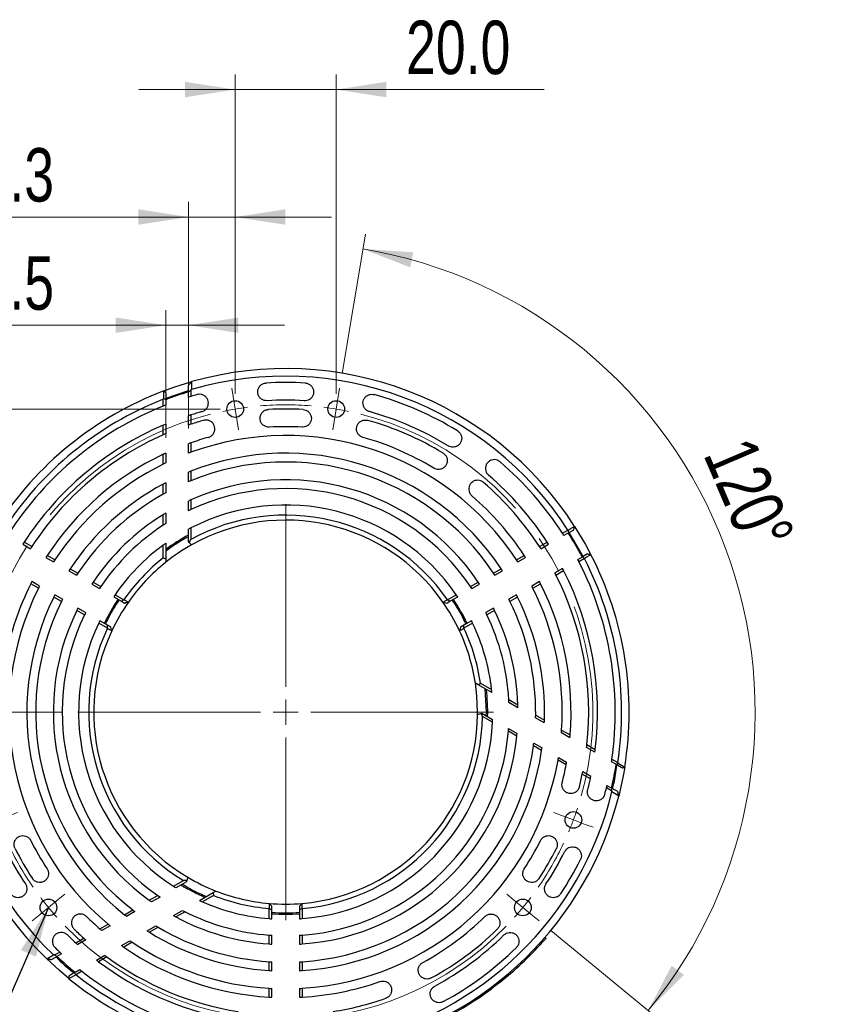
# Model space of a CAD drawing. Header units: millimetres. Extents: x 15 to 415, y 5 to 292.
# Tile 33 of 58: x 256 to 309, y 161 to 226. Entities that reach past the tile are written whole.
import ezdxf

# ---------------------------------------------------------------- set-up
doc = ezdxf.new("R2010")
doc.units = ezdxf.units.MM
doc.linetypes.add('CENTERX2', pattern=[20.32, 12.7, -2.54, 2.54, -2.54])
doc.styles.add('SLDTEXTSTYLE0', font='TXT', dxfattribs={"width": 0.75})
doc.dimstyles.new('SLDDIMSTYLE1', dxfattribs={"dimtxt": 3.527, "dimasz": 3.302, "dimexe": 0, "dimexo": 0.0625, "dimgap": 0.88175, "dimtad": 1, "dimdec": 1, "dimlfac": 3, "dimrnd": 1e-09, "dimzin": 12, "dimdsep": 46, "dimtxsty": 'SLDTEXTSTYLE0', "dimsah": 1, "dimcen": 0.09, "dimadec": 0, "dimazin": 3, "dimtfac": 1, "dimtdec": 1, "dimtmove": 0, "dimatfit": 0, "dimfxl": 1, "dimfrac": 2, "dimtolj": 1, "dimtzin": 12, "dimarcsym": 0})
doc.dimstyles.new('SLDDIMSTYLE2', dxfattribs={"dimtxt": 0.18, "dimasz": 3.302, "dimexe": 0, "dimexo": 0.0625, "dimgap": 0, "dimtad": 0, "dimtih": 1, "dimtoh": 1, "dimdec": 0, "dimrnd": 1e-09, "dimzin": 0, "dimdsep": 46, "dimtxsty": 'Standard', "dimsah": 1, "dimcen": 0.09, "dimadec": 0, "dimazin": 0, "dimtfac": 3.302, "dimtdec": 0, "dimtofl": 0, "dimtmove": 0, "dimatfit": 3, "dimfxl": 1, "dimfrac": 2, "dimtolj": 1, "dimtzin": 0, "dimarcsym": 0})
doc.dimstyles.new('SLDDIMSTYLE3', dxfattribs={"dimtxt": 3.527, "dimasz": 3.302, "dimexe": 0, "dimexo": 0.0625, "dimgap": 0.88175, "dimtad": 1, "dimdec": 1, "dimlfac": 3, "dimrnd": 1e-09, "dimzin": 4, "dimdsep": 46, "dimtxsty": 'SLDTEXTSTYLE0', "dimsah": 1, "dimcen": 0.09, "dimadec": 0, "dimazin": 1, "dimtfac": 1, "dimtdec": 1, "dimtmove": 0, "dimatfit": 0, "dimfxl": 1, "dimfrac": 2, "dimtolj": 1, "dimtzin": 12, "dimarcsym": 0})
doc.dimstyles.new('SLDDIMSTYLE5', dxfattribs={"dimtxt": 3.527, "dimasz": 3.302, "dimexe": 0, "dimexo": 0.0625, "dimgap": 0.88175, "dimtad": 1, "dimdec": 4, "dimlfac": 3, "dimzin": 12, "dimdsep": 46, "dimtxsty": 'SLDTEXTSTYLE0', "dimsah": 1, "dimcen": 0.09, "dimazin": 3, "dimtfac": 1, "dimtofl": 0, "dimtmove": 0, "dimatfit": 3, "dimfxl": 1, "dimfrac": 2, "dimtolj": 1, "dimtzin": 12, "dimarcsym": 0})

# ---------------------------------------------------------------- blocks, each defined once
blk = doc.blocks.new('_D_11')
at = {"color": 7, "linetype": 'Continuous', "lineweight": 0}
for p, q in [((270.091, 201.036), (270.091, 222.113)), ((276.758, 201.036), (276.758, 222.113)), ((270.091, 221.113), (263.741, 221.113)), ((270.091, 221.113), (276.758, 221.113)), ((276.758, 221.113), (290.489, 221.113))]:
    blk.add_line(p, q, dxfattribs=at)
at = {"color": 7, "linetype": 'Continuous', "lineweight": 18}
for points in [[(270.091, 221.113), (266.789, 221.621), (266.789, 220.605)], [(276.758, 221.113), (280.06, 220.605), (280.06, 221.621)]]:
    blk.add_solid(points, dxfattribs=at)
at = {"color": 7, "linetype": 'Continuous', "lineweight": 18, "insert": (281.368, 225.66), "char_height": 3.527, "attachment_point": 1, "style": 'SLDTEXTSTYLE0'}
blk.add_mtext('20.0', dxfattribs=at)
blk = doc.blocks.new('_D_12')
at = {"color": 7, "linetype": 'Continuous', "lineweight": 0}
for p, q in [((277.15, 202.387), (278.682, 211.582)), ((290.918, 165.635), (298.116, 159.71))]:
    blk.add_line(p, q, dxfattribs=at)
at = {"color": 7, "linetype": 'Continuous', "lineweight": 18}
blk.add_arc((273.425, 180.036), 30.981, 320.53768, 80.53768, dxfattribs=at)
for points in [[(278.518, 210.596), (281.632, 209.385), (281.852, 210.377)], [(297.343, 160.346), (299.713, 162.701), (298.895, 163.304)]]:
    blk.add_solid(points, dxfattribs=at)
at = {"color": 7, "linetype": 'Continuous', "lineweight": 18, "insert": (304.206, 198.428), "char_height": 3.527, "attachment_point": 1, "rotation": 293.08544, "style": 'SLDTEXTSTYLE0'}
blk.add_mtext('120°', dxfattribs=at)
blk = doc.blocks.new('_D_13')
at = {"color": 7, "linetype": 'Continuous', "lineweight": 0}
for p, q in [((232.091, 200.036), (232.091, 206.386)), ((269.091, 200.036), (231.091, 200.036)), ((232.091, 200.036), (232.091, 180.036)), ((258.705, 180.036), (231.091, 180.036)), ((232.091, 180.036), (232.091, 173.686))]:
    blk.add_line(p, q, dxfattribs=at)
at = {"color": 7, "linetype": 'Continuous', "lineweight": 18}
for points in [[(232.091, 200.036), (232.599, 203.338), (231.583, 203.338)], [(232.091, 180.036), (231.583, 176.734), (232.599, 176.734)]]:
    blk.add_solid(points, dxfattribs=at)
at = {"color": 7, "linetype": 'Continuous', "lineweight": 18, "insert": (227.545, 187.624), "char_height": 3.527, "attachment_point": 1, "rotation": 90, "style": 'SLDTEXTSTYLE0'}
blk.add_mtext('60.0', dxfattribs=at)
blk = doc.blocks.new('_D_14')
at = {"color": 7, "linetype": 'Continuous', "lineweight": 0}
for p, q in [((265.507, 198.124), (265.507, 206.565)), ((267.007, 198.742), (267.007, 206.565)), ((265.507, 205.565), (253.221, 205.565)), ((265.507, 205.565), (267.007, 205.565)), ((267.007, 205.565), (273.357, 205.565))]:
    blk.add_line(p, q, dxfattribs=at)
at = {"color": 7, "linetype": 'Continuous', "lineweight": 18}
for points in [[(265.507, 205.565), (262.205, 206.073), (262.205, 205.057)], [(267.007, 205.565), (270.309, 205.057), (270.309, 206.073)]]:
    blk.add_solid(points, dxfattribs=at)
at = {"color": 7, "linetype": 'Continuous', "lineweight": 18, "insert": (253.221, 210.112), "char_height": 3.527, "attachment_point": 1, "style": 'SLDTEXTSTYLE0'}
blk.add_mtext('4.5', dxfattribs=at)
blk = doc.blocks.new('_D_15')
at = {"color": 7, "linetype": 'Continuous', "lineweight": 0}
for p, q in [((267.007, 200.593), (267.007, 213.703)), ((270.091, 201.036), (270.091, 213.703)), ((267.007, 212.703), (253.221, 212.703)), ((270.091, 212.703), (267.007, 212.703)), ((270.091, 212.703), (276.441, 212.703))]:
    blk.add_line(p, q, dxfattribs=at)
at = {"color": 7, "linetype": 'Continuous', "lineweight": 18}
for points in [[(267.007, 212.703), (263.705, 213.211), (263.705, 212.195)], [(270.091, 212.703), (273.393, 212.195), (273.393, 213.211)]]:
    blk.add_solid(points, dxfattribs=at)
at = {"color": 7, "linetype": 'Continuous', "lineweight": 18, "insert": (253.221, 217.25), "char_height": 3.527, "attachment_point": 1, "style": 'SLDTEXTSTYLE0'}
blk.add_mtext('9.3', dxfattribs=at)
blk = doc.blocks.new('SW_CENTERMARKSYMBOL_4')
at = {"color": 0, "linetype": 'Continuous', "lineweight": 18}
for p, q in [((15.517, 27.935), (15.426, 28.478)), ((15.654, 27.113), (15.517, 27.935)), ((22.321, 27.113), (22.458, 27.935)), ((22.458, 27.935), (22.548, 28.478)), ((15.654, 27.113), (15.791, 26.291)), ((22.321, 27.113), (22.184, 26.291)), ((15.791, 26.291), (15.881, 25.749)), ((22.184, 26.291), (22.093, 25.749)), ((18.987, 8.78), (18.987, 20.833)), ((18.987, 7.113), (18.987, 7.947)), ((17.321, 7.113), (5.267, 7.113)), ((18.987, 7.113), (18.154, 7.113)), ((18.987, 7.113), (18.987, 6.28)), ((18.987, 7.113), (19.821, 7.113)), ((20.654, 7.113), (32.707, 7.113)), ((18.987, 5.447), (18.987, -6.607)), ((0, 0), (-0.78, -0.292)), ((0, 0), (0.78, 0.292)), ((0.78, 0.292), (1.295, 0.485)), ((37.194, 0.292), (36.679, 0.485)), ((37.974, 0), (37.194, 0.292)), ((37.974, 0), (38.755, -0.292)), ((-0.78, -0.292), (-1.295, -0.485)), ((38.755, -0.292), (39.27, -0.485)), ((3.977, -5.244), (4.401, -4.894)), ((33.998, -5.244), (33.573, -4.894)), ((3.333, -5.774), (2.69, -6.303)), ((3.333, -5.774), (3.977, -5.244)), ((34.641, -5.774), (33.998, -5.244)), ((34.641, -5.774), (35.284, -6.303)), ((2.69, -6.303), (2.265, -6.653)), ((35.284, -6.303), (35.709, -6.653))]:
    blk.add_line(p, q, dxfattribs=at)
at = {"color": 0, "linetype": 'CENTERX2', "lineweight": 0}
for start, end in [(85.24736, 94.75264), (104.17201, 195.82799), (344.17201, 75.82799), (205.24736, 214.75264), (325.24736, 334.75264), (224.17201, 315.82799)]:
    blk.add_arc((18.987, 7.113), 20.276, start, end, dxfattribs=at)
at = {"color": 0, "linetype": 'Continuous', "lineweight": 0}
for start, end in [(99.46232, 101.81716), (97.10748, 99.46232), (80.53768, 82.89252), (78.18284, 80.53768), (198.18284, 200.53768), (339.46232, 341.81716), (200.53768, 202.89252), (337.10748, 339.46232), (217.10748, 219.46232), (320.53768, 322.89252), (219.46232, 221.81716), (318.18284, 320.53768)]:
    blk.add_arc((18.987, 7.113), 20.276, start, end, dxfattribs=at)

msp = doc.modelspace()

# ---------------------------------------------------------------- linework, layer by layer
at = {"color": 7, "linetype": 'Continuous', "lineweight": 25}
for p, q in [((267.139088, 201.741217), (267.241135, 201.843264)), ((267.218567, 201.820697), (267.217653, 201.316245)), ((267.241135, 201.843264), (267.218567, 201.820697)), ((265.37319, 200.724767), (265.373916, 201.225104)), ((265.385479, 201.229493), (265.373916, 201.225104)), ((267.006597, 200.817851), (267.006597, 201.186193)), ((267.173264, 201.252433), (267.217653, 201.316245)), ((267.173264, 201.252433), (267.173264, 200.868592)), ((265.33993, 200.676076), (265.37319, 200.724767)), ((265.33993, 200.227925), (265.33993, 200.676076)), ((265.506597, 200.673929), (265.506597, 200.293862)), ((267.006597, 198.978587), (267.006597, 199.593495)), ((267.173264, 199.647405), (267.173264, 199.034242)), ((265.33993, 198.329444), (265.33993, 198.965451)), ((265.506597, 199.03577), (265.506597, 198.402198)), ((267.006597, 197.120581), (267.006597, 197.742362)), ((267.173264, 197.80189), (267.173264, 197.182268)), ((265.33993, 196.397886), (265.33993, 197.046106)), ((265.506597, 197.124325), (265.506597, 196.47919)), ((267.006597, 195.23696), (267.006597, 195.868241)), ((267.173264, 195.934788), (267.173264, 195.306258)), ((265.33993, 194.419933), (265.33993, 195.085527)), ((265.506597, 195.17388), (265.506597, 194.51235)), ((267.006597, 193.316829), (267.006597, 193.961856)), ((267.173264, 194.037467), (267.173264, 193.396091)), ((265.33993, 192.373289), (265.33993, 193.065112)), ((265.506597, 193.167068), (265.506597, 192.480914)), ((292.492526, 192.291605), (292.494209, 192.288985)), ((267.006597, 191.289994), (267.006597, 192.102272)), ((267.173264, 192.189457), (267.173264, 191.434608)), ((291.695604, 191.836022), (292.056887, 192.044609)), ((292.086422, 191.869211), (291.78558, 191.69552)), ((292.056887, 192.044609), (292.062231, 192.043316)), ((292.086422, 191.869211), (292.435777, 192.070911)), ((292.435777, 192.070911), (292.494209, 192.288985)), ((256.074927, 191.111638), (256.580625, 190.819673)), ((256.671184, 190.959839), (256.165281, 191.251922)), ((265.33993, 190.216609), (265.33993, 191.055216)), ((265.506597, 191.175583), (265.506597, 190.135817)), ((267.05813, 191.238462), (267.006597, 191.289994)), ((267.05813, 191.238462), (267.173264, 191.434608)), ((267.218262, 191.07833), (267.05813, 191.238462)), ((290.17801, 190.959839), (290.683914, 191.251922)), ((290.26857, 190.819673), (290.774268, 191.111638)), ((258.189171, 190.083429), (257.683125, 190.375595)), ((288.660024, 190.083429), (289.16607, 190.375595)), ((293.352443, 190.483198), (293.003088, 190.281497)), ((293.352443, 190.483198), (293.570518, 190.424765)), ((293.571945, 190.421997), (293.570518, 190.424765)), ((257.592116, 190.235688), (258.097916, 189.943664)), ((265.506597, 190.135817), (265.33993, 190.216609)), ((265.506597, 190.135817), (265.506597, 189.923172)), ((288.751278, 189.943664), (289.257078, 190.235688)), ((292.702247, 190.107806), (293.003088, 190.281497)), ((293.140221, 190.168221), (292.778937, 189.959633)), ((293.141773, 190.173495), (293.140221, 190.168221)), ((259.109644, 189.359543), (259.61558, 189.067441)), ((259.201441, 189.498995), (259.707677, 189.206719)), ((287.141517, 189.206719), (287.647754, 189.498995)), ((287.233614, 189.067441), (287.739551, 189.359543)), ((291.690934, 189.523925), (291.185236, 189.23196)), ((291.261344, 189.083451), (291.767247, 189.375534)), ((257.105837, 188.207041), (256.599791, 188.499206)), ((257.18125, 188.355951), (256.67545, 188.647975)), ((260.627625, 188.483137), (261.133748, 188.190927)), ((260.720392, 188.622028), (261.226889, 188.329601)), ((285.622305, 188.329601), (286.128802, 188.622028)), ((285.715447, 188.190927), (286.221569, 188.483137)), ((290.173745, 188.647975), (289.667944, 188.355951)), ((289.743357, 188.207041), (290.249403, 188.499206)), ((258.698913, 187.479728), (258.192977, 187.77183)), ((262.167826, 187.786351), (262.747093, 187.451911)), ((284.102101, 187.451911), (284.681368, 187.786351)), ((288.656217, 187.77183), (288.150281, 187.479728)), ((258.624344, 187.33033), (258.118107, 187.622606)), ((262.073903, 187.648127), (262.582602, 187.35443)), ((262.582602, 187.35443), (262.797701, 187.230243)), ((262.747612, 187.449592), (262.747093, 187.451911)), ((262.797701, 187.230243), (263.022616, 187.290509)), ((262.910115, 187.260364), (262.797701, 187.230243)), ((263.045108, 187.296535), (263.022616, 187.290509)), ((283.826578, 187.290509), (283.804087, 187.296535)), ((283.826578, 187.290509), (284.051494, 187.230243)), ((284.051494, 187.230243), (284.266592, 187.35443)), ((284.102101, 187.451911), (284.101582, 187.449592)), ((284.266592, 187.35443), (284.775291, 187.648127)), ((288.731087, 187.622606), (288.22485, 187.33033)), ((260.143556, 186.453213), (259.637058, 186.745639)), ((260.217081, 186.603213), (259.710958, 186.895423)), ((287.138236, 186.895423), (286.632113, 186.603213)), ((287.212136, 186.745639), (286.705638, 186.453213)), ((261.66376, 185.575523), (261.084493, 185.909963)), ((261.665935, 185.766717), (261.157237, 186.060414)), ((285.691958, 186.060414), (285.183259, 185.766717)), ((285.764701, 185.909963), (285.185435, 185.575523)), ((261.66376, 185.575523), (261.666028, 185.576233)), ((261.881034, 185.64253), (261.665935, 185.766717)), ((261.926236, 185.473831), (261.947326, 185.395122)), ((261.9413, 185.417614), (261.947326, 185.395122)), ((284.922957, 185.473827), (284.901868, 185.395122)), ((284.907895, 185.417614), (284.901868, 185.395122)), ((284.96816, 185.64253), (284.907895, 185.417614)), ((284.96816, 185.64253), (284.938032, 185.530088)), ((285.183259, 185.766717), (284.96816, 185.64253)), ((285.183167, 185.576233), (285.185435, 185.575523)), ((286.130013, 181.843769), (285.945857, 181.950092)), ((286.130013, 181.843769), (286.283314, 181.947711)), ((286.283314, 181.947711), (287.009569, 181.528407)), ((287.030477, 181.323886), (286.130013, 181.843769)), ((288.151054, 180.869371), (288.750191, 180.523459)), ((288.755153, 180.328144), (288.160927, 180.671221)), ((286.090421, 179.890168), (286.091264, 180.036326)), ((286.090421, 179.890168), (286.309165, 179.94878)), ((286.309165, 179.94878), (286.37956, 179.967643)), ((286.309165, 179.94878), (286.421466, 179.750998)), ((286.37956, 179.967643), (287.083013, 179.561504)), ((287.075185, 179.373573), (286.421466, 179.750998)), ((290.493104, 179.324738), (289.920202, 179.655503)), ((289.9235, 179.846049), (290.499921, 179.513252)), ((288.675607, 178.449569), (288.12016, 178.770257)), ((288.134851, 178.954225), (288.69346, 178.631712)), ((292.182239, 178.349515), (291.623535, 178.672083)), ((291.636458, 178.857072), (292.197832, 178.532963)), ((290.318736, 177.500908), (289.774413, 177.815173)), ((289.797732, 177.99416), (290.344438, 177.678519)), ((293.837599, 177.393793), (293.288909, 177.710579)), ((293.309235, 177.891294), (293.860034, 177.57329)), ((291.935694, 176.567357), (291.399085, 176.877168)), ((291.428996, 177.052349), (291.967474, 176.741459)), ((295.256286, 176.574713), (294.927138, 176.764747)), ((294.953368, 176.942053), (295.341478, 176.717978)), ((295.341478, 176.717978), (295.367016, 176.664828)), ((293.038077, 176.123346), (293.570603, 175.815892)), ((295.367016, 176.664828), (295.799958, 176.414031)), ((295.797978, 176.401823), (295.799958, 176.414031)), ((293.533957, 175.644599), (293.002942, 175.951181)), ((294.923951, 174.842086), (294.591536, 175.034006)), ((294.630926, 175.203714), (294.94992, 175.019543)), ((294.95702, 174.771738), (294.923951, 174.842086)), ((295.393431, 174.51872), (294.95702, 174.771738)), ((295.315844, 174.808276), (295.335239, 174.735896)), ((295.364339, 174.627291), (295.401691, 174.487892)), ((295.401691, 174.487892), (295.393431, 174.51872)), ((266.025343, 168.545946), (266.679062, 168.923371)), ((266.906496, 168.921735), (266.679062, 168.923371)), ((266.906496, 168.921735), (266.887634, 168.85134)), ((266.965109, 169.14048), (266.906496, 168.921735)), ((266.887634, 168.85134), (266.184181, 168.445202)), ((264.42492, 167.621942), (264.980368, 167.94263)), ((265.132344, 167.837923), (264.573734, 167.51541)), ((267.736717, 167.609508), (268.637181, 168.129391)), ((268.650547, 167.944657), (267.924292, 167.525354)), ((268.637181, 168.129391), (268.821338, 168.235714)), ((268.637181, 168.129391), (268.650547, 167.944657)), ((262.781791, 166.673281), (263.326115, 166.987546)), ((266.012041, 166.613766), (266.606268, 166.956843)), ((272.343281, 167.400854), (272.326816, 167.417319)), ((272.384432, 167.359704), (272.326816, 167.417319)), ((272.343013, 167.083152), (272.341264, 167.081543)), ((272.341264, 166.412664), (272.341264, 167.081543)), ((272.50793, 167.236205), (272.343281, 167.400854)), ((272.50793, 167.236205), (272.425614, 167.318522)), ((272.50793, 166.98783), (272.50793, 167.236205)), ((272.50793, 166.400436), (272.50793, 166.98783)), ((274.505913, 167.400854), (274.341264, 167.236205)), ((274.341264, 167.236205), (274.341264, 166.98783)), ((274.341264, 166.98783), (274.341264, 166.400436)), ((274.505913, 167.400854), (274.522378, 167.417319)), ((274.50793, 167.081543), (274.506181, 167.083152)), ((274.50793, 167.081543), (274.50793, 166.412664)), ((263.469462, 166.877858), (262.922756, 166.562217)), ((266.782807, 166.866317), (266.18367, 166.520406)), ((261.164834, 165.73973), (261.701442, 166.049541)), ((261.838198, 165.936047), (261.29972, 165.625157)), ((264.27409, 165.610359), (264.846992, 165.941125)), ((265.010361, 165.842995), (264.43394, 165.510199)), ((259.566571, 164.816973), (260.097586, 165.123554)), ((260.229117, 165.007044), (259.696591, 164.69959)), ((272.341264, 164.74131), (272.341264, 165.326163)), ((272.50793, 164.730417), (272.50793, 165.314837)), ((274.341264, 165.314837), (274.341264, 164.730417)), ((274.50793, 165.326163), (274.50793, 164.74131)), ((290.602298, 165.120257), (290.539376, 165.174895)), ((262.584956, 164.635137), (263.143659, 164.957705)), ((263.297403, 164.854019), (262.736029, 164.529909)), ((290.318975, 164.924814), (290.381903, 164.870171)), ((257.630965, 163.777821), (257.661794, 163.769561)), ((257.770365, 163.740469), (257.630965, 163.777821)), ((257.661794, 163.769561), (258.099119, 164.020995)), ((257.95135, 163.691974), (257.878989, 163.711363)), ((258.176576, 164.014459), (258.099119, 164.020995)), ((258.176576, 164.014459), (258.508992, 164.206379)), ((258.636269, 164.087412), (258.317275, 163.903241)), ((260.929596, 163.679414), (261.478285, 163.9962)), ((261.624626, 163.88824), (261.073827, 163.570237)), ((272.341264, 162.987377), (272.341264, 163.571928)), ((272.50793, 162.977604), (272.50793, 163.561808)), ((274.341264, 163.561808), (274.341264, 162.977604)), ((274.50793, 163.571928), (274.50793, 162.987377)), ((259.102539, 162.624563), (259.118752, 162.454501)), ((259.102539, 162.624563), (259.118752, 162.454501)), ((259.118752, 162.454501), (259.12392, 162.450297)), ((259.584418, 162.715524), (259.12392, 162.450297)), ((259.473272, 162.838605), (259.840056, 163.050368)), ((259.592383, 162.714924), (259.584418, 162.715524)), ((259.980493, 162.939), (259.592383, 162.714924)), ((272.341264, 161.234176), (272.341264, 161.818508)), ((272.50793, 161.225314), (272.50793, 161.809362)), ((274.341264, 161.809362), (274.341264, 161.225314)), ((274.50793, 161.818508), (274.50793, 161.234176)), ((286.953483, 161.849874), (287.005189, 161.784476)), ((287.53421, 162.19028), (287.482526, 162.255651))]:
    msp.add_line(p, q, dxfattribs=at)
at = {"color": 8, "linetype": 'Continuous', "lineweight": 25}
for p, q in [((266.979759, 201.2312), (265.513314, 200.731236)), ((293.060092, 190.311292), (292.138342, 191.891291)), ((286.674597, 180.036326), (286.58021, 181.583848)), ((286.660514, 179.805434), (286.674597, 180.036326))]:
    msp.add_line(p, q, dxfattribs=at)
at = {"color": 7, "linetype": 'Continuous', "lineweight": 25, "flags": 128}
for points in [[(265.385479, 201.229493), (266.043159, 201.467428), (267.241135, 201.843264)], [(292.062231, 192.043316), (292.202994, 192.124538), (292.347761, 192.208072), (292.492526, 192.291605)], [(292.062231, 192.043316), (292.07433, 191.956265), (292.080377, 191.912738), (292.086422, 191.869211)], [(292.494209, 192.288985), (293.210948, 191.094268), (293.570518, 190.424765)], [(293.571945, 190.421997), (293.431225, 190.340707), (293.2865, 190.257102), (293.141773, 190.173495)], [(293.352443, 190.483198), (293.461482, 190.453981), (293.570518, 190.424765)], [(293.003088, 190.281497), (293.037762, 190.254499), (293.072434, 190.227499), (293.141773, 190.173495)], [(262.582602, 187.35443), (262.623859, 187.378215), (262.685739, 187.4139), (262.747612, 187.449592)], [(263.022616, 187.290509), (262.885112, 187.370053), (262.747612, 187.449592)], [(284.101582, 187.449592), (283.964082, 187.370053), (283.826578, 187.290509)], [(284.101582, 187.449592), (284.184081, 187.402004), (284.225335, 187.378215), (284.266592, 187.35443)], [(261.666028, 185.576233), (261.665991, 185.671473), (261.665965, 185.719094), (261.665935, 185.766717)], [(261.666028, 185.576233), (261.80366, 185.496924), (261.9413, 185.417614)], [(261.9413, 185.417614), (261.926234, 185.47384), (261.903635, 185.558183), (261.881034, 185.64253)], [(284.907895, 185.417614), (285.045534, 185.496924), (285.183167, 185.576233)], [(285.183167, 185.576233), (285.183204, 185.671473), (285.183229, 185.719094), (285.183259, 185.766717)], [(286.091264, 180.036326), (286.045632, 181.110534), (285.945857, 181.950092)], [(295.797978, 176.401823), (295.696901, 175.826545), (295.401691, 174.487892)], [(272.343281, 167.400854), (272.343145, 167.242), (272.343013, 167.083152)], [(272.343013, 167.083152), (272.425474, 167.035501), (272.466703, 167.011668), (272.50793, 166.98783)], [(274.506181, 167.083152), (274.42372, 167.035501), (274.382491, 167.011668), (274.341264, 166.98783)], [(274.506181, 167.083152), (274.506049, 167.242), (274.505913, 167.400854)], [(259.118752, 162.454501), (258.468591, 163.004131), (257.630965, 163.777821)]]:
    msp.add_lwpolyline(points, dxfattribs=at)
at = {"color": 7, "linetype": 'Continuous', "lineweight": 25}
for centre in [(270.091264, 200.036326), (276.75793, 200.036326), (292.411772, 172.923077), (257.770756, 167.149574), (289.078439, 167.149574)]:
    msp.add_circle(centre, 0.55, dxfattribs=at)
for radius, start, end in [(22.666667, 32.72953844, 105.83093939), (22.166667, 32.80128557, 106.26095314), (21.75, 86.57921749, 93.42078251), (22.666667, 110.80429901, 147.27046156), (22.083333, 106.8954623, 111.01123114), (21.75, 106.70341596, 107.16236215), (21.75, 105.57921749, 106.70341596), (21.75, 58.57921749, 74.42078251), (22.166667, 111.39046308, 147.19871443), (21.75, 111.82104282, 147.14500591), (21.75, 111.34888229, 111.82104282), (20.583333, 86.57921749, 93.42078251), (20.583333, 107.68048116, 108.16808217), (20.583333, 105.57921749, 107.68048116), (20, 86.72159148, 93.27840852), (20.583333, 58.57921749, 74.42078251), (20.583333, 113.12742361, 146.98303869), (20.583333, 112.62388576, 113.12742361), (20, 108.21397802, 108.7173618), (20, 105.72159148, 108.21397802), (18.833333, 86.72159148, 93.27840852), (20, 58.72159148, 74.27840852), (20, 113.84309278, 146.89495897), (20, 113.32211658, 113.84309278), (18.25, 33.40311992, 110.03162796), (18.833333, 105.72159148, 109.38591219), (18.833333, 58.72159148, 74.27840852), (18.833333, 109.38591219, 109.9243275), (18.833333, 115.42151651, 146.70240485), (18.833333, 114.86140845, 115.42151651), (18.25, 110.03162796, 110.5895693), (17.083333, 33.63583054, 111.46493281), (18.25, 116.29515836, 146.59688008), (18.25, 115.71296772, 116.29515836), (16.5, 33.76455212, 112.26362411), (21.75, 32.85499409, 49.42078251), (17.083333, 111.46493281, 112.06682975), (20.583333, 33.01696131, 49.42078251), (17.083333, 118.24538942, 146.36416946), (17.083333, 117.61271462, 118.24538942), (16.5, 112.26362411, 112.89040612), (15.333333, 34.05144678, 114.06016124), (20, 33.10504103, 49.27840852), (16.5, 119.33925376, 146.23544788), (16.5, 118.67748576, 119.33925376), (14.75, 34.21195721, 115.07594606), (18.833333, 33.29759515, 49.27840852), (15.333333, 114.06016124, 114.74403676), (13.666667, 34.54650843, 117.22040399), (15.333333, 121.82056895, 145.94855322), (15.333333, 121.09049713, 121.82056895), (14.75, 115.07594606, 115.79284362), (13, 34.78019185, 118.7423558), (14.75, 123.23765257, 145.78804279), (14.75, 122.46698633, 123.23765257), (12.666667, 34.97188742, 119.33886189), (13.333333, 118.77360982, 126.43069456), (13.666667, 117.22040399, 118.00896794), (21.75, 32.4154801, 32.85499409), (22.083333, 27.62100111, 32.37899889), (20.583333, 146.98303869, 147.44752189), (13.666667, 126.26785818, 145.45349157), (13.666667, 125.40595252, 126.26785818), (12.666667, 119.33886189, 128.68991391), (20.583333, 32.55247811, 33.01696131), (22.666667, 152.72953844, 225.83093939), (20, 146.89495897, 147.37302314), (18.833333, 146.70240485, 147.2101651), (18.833333, 32.7898349, 33.29759515), (20, 32.62697686, 33.10504103), (22.666667, 350.80429902, 27.27046156), (22.166667, 152.80128557, 226.26095315), (18.25, 146.59688008, 147.12091833), (13, 128.45482808, 145.21980815), (12.666667, 128.68991391, 145.02811258), (18.25, 32.87908167, 33.40311992), (21.75, 27.14500591, 27.5845199), (21.75, 351.82104282, 27.14500591), (22.166667, 351.39046308, 27.19871443), (17.083333, 146.36416946, 146.92411508), (16.5, 146.23544788, 146.81526146), (16.5, 33.18473854, 33.76455212), (17.083333, 33.07588492, 33.63583054), (20, 26.89495897, 27.37302315), (20, 353.84309278, 26.89495897), (20.583333, 26.98303869, 27.44752189), (20.583333, 353.12742361, 26.98303869), (18.833333, 153.29759515, 169.27840852), (18.833333, 152.7898349, 153.29759515), (15.333333, 145.94855322, 146.57266524), (15.333333, 33.42733476, 34.05144678), (18.833333, 26.70240485, 27.2101651), (18.833333, 355.42151651, 26.70240485), (18.25, 153.40311992, 230.03162796), (18.25, 152.87908167, 153.40311992), (17.083333, 153.07588492, 153.63583054), (14.75, 145.78804279, 146.43694927), (13.666667, 145.45349157, 146.15410305), (13.666667, 33.84589695, 34.54650843), (14.75, 33.56305073, 34.21195721), (17.083333, 26.36416946, 26.92411508), (18.25, 26.59688008, 27.12091833), (18.25, 356.29515836, 26.59688008), (17.083333, 153.63583054, 231.46493281), (16.5, 153.76455212, 232.26362411), (16.5, 153.18473854, 153.76455212), (13.333333, 146.05780548, 153.94219452), (12.666667, 145.02811258, 154.97188742), (12.666667, 25.02811258, 34.97188742), (13.333333, 26.05780548, 33.94219452), (16.5, 26.23544788, 26.81526146), (16.5, 359.33925376, 26.23544788), (17.083333, 358.24538942, 26.36416946), (15.333333, 154.05144678, 234.06016124), (14.75, 154.21195721, 235.07594606), (15.333333, 153.42733476, 154.05144678), (14.75, 153.56305073, 154.21195721), (14.75, 25.78804279, 26.43694927), (14.75, 3.23765257, 25.78804279), (15.333333, 25.94855322, 26.57266524), (15.333333, 1.82056895, 25.94855322), (13.666667, 154.54650843, 237.22040399), (13.666667, 153.84589695, 154.54650843), (13.666667, 25.45349157, 26.15410305), (13.666667, 6.26785818, 25.45349157), (13, 154.78019185, 238.7423558), (12.666667, 154.97188742, 239.33886189), (12.666667, 8.68991391, 25.02811258), (13, 8.45482808, 25.21980815), (13.333333, 358.77360982, 6.43069456), (13.666667, 5.40595252, 6.26785818), (14.75, 2.46698633, 3.23765257), (15.333333, 1.09049713, 1.82056895), (13, 274.78019185, 358.7423558), (13.666667, 274.54650843, 357.22040399), (12.666667, 274.97188742, 359.33886189), (13.666667, 357.22040399, 358.00896794), (16.5, 358.67748576, 359.33925376), (17.083333, 357.61271462, 358.24538942), (14.75, 274.21195721, 355.07594606), (14.75, 355.07594606, 355.79284362), (18.25, 355.71296772, 356.29515836), (15.333333, 274.05144678, 354.06016124), (15.333333, 354.06016124, 354.74403676), (18.833333, 354.86140845, 355.42151651), (16.5, 273.76455212, 352.26362411), (17.083333, 273.63583054, 351.46493281), (16.5, 352.26362411, 352.89040612), (17.083333, 351.46493281, 352.06682975), (20, 353.32211658, 353.84309278), (20.583333, 352.62388576, 353.12742361), (18.25, 273.40311992, 350.03162796), (18.25, 350.03162796, 350.5895693), (18.833333, 349.38591219, 349.9243275), (21.75, 351.34888229, 351.82104282), (18.833333, 345.72159148, 349.38591219), (20, 348.21397802, 348.7173618), (22.083333, 346.8954623, 351.01123114), (20, 345.72159148, 348.21397802), (20.583333, 345.57921749, 347.68048116), (20.583333, 347.68048116, 348.16808217), (22.166667, 281.88407826, 346.26095315), (21.75, 345.57921749, 346.70341596), (21.75, 346.70341596, 347.16236215), (22.666667, 282.8796735, 345.83093939), (18.833333, 206.72159148, 213.27840852), (18.833333, 326.72159148, 333.27840852), (20, 206.72159148, 213.27840852), (20, 326.72159148, 333.27840852), (20.583333, 206.57921749, 213.42078251), (20.583333, 326.57921749, 333.42078251), (21.75, 326.57921749, 333.42078251), (12.666667, 239.33886189, 248.68991391), (13.666667, 237.22040399, 238.00896794), (13.333333, 238.77360982, 246.43069456), (15.333333, 234.06016124, 234.74403676), (14.75, 235.07594606, 235.79284362), (13.666667, 245.40595252, 246.26785818), (13, 248.45482808, 265.21980815), (12.666667, 248.68991391, 265.02811258), (16.5, 232.26362411, 232.89040612), (14.75, 242.46698633, 243.23765257), (13.666667, 246.26785818, 265.45349157), (12.666667, 265.02811258, 274.97188742), (18.833333, 225.72159148, 229.38591219), (17.083333, 231.46493281, 232.06682975), (15.333333, 241.09049713, 241.82056895), (15.333333, 241.82056895, 265.94855322), (14.75, 243.23765257, 265.78804279), (13.666667, 265.45349157, 266.15410305), (13.333333, 266.05780548, 273.94219452), (13.666667, 273.84589695, 274.54650843), (18.833333, 298.72159148, 314.27840852), (20, 225.72159148, 228.21397802), (18.833333, 229.38591219, 229.9243275), (18.25, 230.03162796, 230.5895693), (16.5, 238.67748576, 239.33925376), (16.5, 239.33925376, 266.23544788), (20, 298.72159148, 314.27840852), (20.583333, 225.57921749, 227.68048116), (20, 228.21397802, 228.7173618), (17.083333, 237.61271462, 238.24538942), (17.083333, 238.24538942, 266.36416946), (14.75, 265.78804279, 266.43694927), (14.75, 273.56305073, 274.21195721), (20.583333, 298.57921749, 314.42078251), (21.75, 225.57921749, 226.70341596), (20.583333, 227.68048116, 228.16808217), (18.833333, 234.86140845, 235.42151651), (18.833333, 235.42151651, 266.70240485), (18.25, 235.71296772, 236.29515836), (18.25, 236.29515836, 266.59688008), (15.333333, 265.94855322, 266.57266524), (15.333333, 273.42733476, 274.05144678), (21.75, 298.57921749, 314.42078251), (22.75, 308.33094196, 318.19141332), (22.083333, 226.8954623, 231.01123114), (21.75, 226.70341596, 227.16236215), (20, 233.32211658, 233.84309278), (20, 233.84309278, 261), (20.583333, 232.62388576, 233.12742361), (20.583333, 233.12742361, 259.15918384), (16.5, 266.23544788, 266.81526146), (16.5, 273.18473854, 273.76455212), (22.666667, 230.8825428, 257.1203265), (22.166667, 231.39046308, 258.11592174), (21.75, 231.34888229, 231.82104282), (21.75, 231.82104282, 258.10997139), (17.083333, 266.36416946, 266.92411508), (17.083333, 273.07588492, 273.63583054), (18.25, 266.59688008, 267.12091833), (18.25, 272.87908167, 273.40311992), (18.833333, 273.29759515, 289.27840852), (22.75, 288.51017956, 306.65170437), (18.833333, 266.70240485, 267.2101651), (18.833333, 272.7898349, 273.29759515), (20, 279, 289.27840852)]:
    msp.add_arc((273.424597, 180.036326), radius, start, end, dxfattribs=at)
for points, knots in [([(267.006597, 201.608727), (267.024259, 201.626389), (267.068415, 201.670545), (267.139071, 201.7412), (267.192068, 201.794198), (267.218567, 201.820697)], [0, 0, 0, 0, 0.2499999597, 0.6249999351, 1, 1, 1, 1]), ([(267.006597, 201.186193), (267.006597, 201.256635), (267.006597, 201.397518), (267.006597, 201.538324), (267.006597, 201.608727)], [0, 0, 0, 0, 0.499999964, 1, 1, 1, 1]), ([(272.196421, 200.582985), (272.130559, 200.585509), (271.998833, 200.590557), (271.818546, 200.680516), (271.677219, 200.820415), (271.590428, 201.000455), (271.568056, 201.19875), (271.61259, 201.393319), (271.719054, 201.562319), (271.8753, 201.685944), (272.021003, 201.737788), (272.106426, 201.745688), (272.126808, 201.747573)], [0, 0, 0, 0, 0.10737245, 0.2147449, 0.32211735, 0.4294898, 0.53686225, 0.6442347, 0.75160715, 0.8589796, 0.96635205, 1, 1, 1, 1]), ([(274.722386, 201.747573), (274.787479, 201.737221), (274.917665, 201.716517), (275.085952, 201.605722), (275.209608, 201.449984), (275.274334, 201.260887), (275.272924, 201.061338), (275.205529, 200.87346), (275.079691, 200.718346), (274.909831, 200.614214), (274.758991, 200.580096), (274.673235, 200.582428), (274.652773, 200.582985)], [0, 0, 0, 0, 0.10737245, 0.2147449, 0.32211735, 0.4294898, 0.53686225, 0.6442347, 0.75160715, 0.8589796, 0.96635205, 1, 1, 1, 1]), ([(265.506597, 201.108375), (265.486409, 201.128563), (265.446032, 201.16894), (265.405663, 201.209309), (265.385479, 201.229493)], [0, 0, 0, 0, 0.49999977, 1, 1, 1, 1]), ([(265.506597, 201.108375), (265.506597, 201.016841), (265.506597, 200.872087), (265.506597, 200.727198), (265.506597, 200.673929)], [0, 0, 0, 0, 0.6323480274, 1, 1, 1, 1]), ([(267.006597, 201.186193), (267.034377, 201.197224), (267.089936, 201.219286), (267.145488, 201.241384), (267.173264, 201.252433)], [0, 0, 0, 0, 0.4999998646, 1, 1, 1, 1]), ([(267.896522, 199.863428), (267.957975, 199.887258), (268.08088, 199.934917), (268.222058, 200.07867), (268.310138, 200.256959), (268.333585, 200.455446), (268.290179, 200.650222), (268.184726, 200.819691), (268.029042, 200.944823), (267.84106, 201.010843), (267.686417, 201.012427), (267.603076, 200.992085), (267.58319, 200.987232)], [0, 0, 0, 0, 0.10737245, 0.2147449, 0.32211735, 0.4294898, 0.53686225, 0.6442347, 0.75160715, 0.8589796, 0.96635205, 1, 1, 1, 1]), ([(278.952672, 199.863428), (278.891219, 199.887258), (278.768314, 199.934917), (278.627137, 200.07867), (278.539056, 200.256959), (278.515609, 200.455446), (278.559015, 200.650222), (278.664468, 200.819691), (278.820153, 200.944823), (279.008134, 201.010843), (279.162777, 201.012427), (279.246119, 200.992085), (279.266004, 200.987232)], [0, 0, 0, 0, 0.1073724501, 0.2147449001, 0.3221173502, 0.4294898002, 0.5368622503, 0.6442347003, 0.7516071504, 0.8589796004, 0.9663520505, 1, 1, 1, 1]), ([(265.37319, 200.724767), (265.395427, 200.716307), (265.439901, 200.699387), (265.484365, 200.682415), (265.506597, 200.673929)], [0, 0, 0, 0, 0.499999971, 1, 1, 1, 1]), ([(272.34756, 198.838837), (272.281704, 198.841525), (272.149991, 198.846901), (271.969928, 198.937307), (271.828949, 199.077557), (271.742606, 199.257812), (271.720727, 199.456162), (271.765744, 199.65062), (271.872628, 199.819355), (272.029181, 199.942591), (272.175011, 199.994072), (272.260454, 200.00176), (272.280841, 200.003595)], [0, 0, 0, 0, 0.10737245, 0.2147449, 0.32211735, 0.4294898, 0.53686225, 0.6442347, 0.75160715, 0.8589796, 0.96635205, 1, 1, 1, 1]), ([(274.568353, 200.003595), (274.633472, 199.993404), (274.763709, 199.973024), (274.932271, 199.862648), (275.056313, 199.707217), (275.121509, 199.518282), (275.120595, 199.31873), (275.053667, 199.130685), (274.928215, 198.975259), (274.758614, 198.870705), (274.607859, 198.836213), (274.522097, 198.838332), (274.501634, 198.838837)], [0, 0, 0, 0, 0.10737245, 0.2147449, 0.32211735, 0.4294898, 0.53686225, 0.6442347, 0.75160715, 0.8589796, 0.96635205, 1, 1, 1, 1]), ([(268.321457, 198.165099), (268.38285, 198.189081), (268.505636, 198.237045), (268.646456, 198.381148), (268.734093, 198.559655), (268.757047, 198.7582), (268.713158, 198.952868), (268.607284, 199.122075), (268.451289, 199.246819), (268.263143, 199.312372), (268.108497, 199.313571), (268.025206, 199.293023), (268.005333, 199.28812)], [0, 0, 0, 0, 0.10737245, 0.2147449, 0.32211735, 0.4294898, 0.53686225, 0.6442347, 0.75160715, 0.8589796, 0.96635205, 1, 1, 1, 1]), ([(278.527738, 198.165099), (278.466344, 198.189081), (278.343558, 198.237045), (278.202738, 198.381148), (278.115101, 198.559655), (278.092147, 198.7582), (278.136037, 198.952868), (278.241911, 199.122075), (278.397906, 199.246819), (278.586051, 199.312372), (278.740697, 199.313571), (278.823988, 199.293023), (278.843861, 199.28812)], [0, 0, 0, 0, 0.10737245, 0.2147449, 0.32211735, 0.4294898, 0.53686225, 0.6442347, 0.75160715, 0.8589796, 0.96635205, 1, 1, 1, 1]), ([(284.76329, 198.596944), (284.815904, 198.557244), (284.921131, 198.477845), (285.017705, 198.301013), (285.053771, 198.105452), (285.022145, 197.908102), (284.927218, 197.732573), (284.779509, 197.598326), (284.595579, 197.520446), (284.396714, 197.508248), (284.247513, 197.548939), (284.172889, 197.591258), (284.155084, 197.601355)], [0, 0, 0, 0, 0.10737245, 0.2147449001, 0.3221173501, 0.4294898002, 0.5368622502, 0.6442347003, 0.7516071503, 0.8589796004, 0.9663520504, 1, 1, 1, 1]), ([(283.808539, 197.129417), (283.861251, 197.089848), (283.966675, 197.01071), (284.063689, 196.834119), (284.100241, 196.638648), (284.069105, 196.44122), (283.974615, 196.265456), (283.827239, 196.130842), (283.643503, 196.052505), (283.44467, 196.039813), (283.295367, 196.080133), (283.220639, 196.122266), (283.202809, 196.13232)], [0, 0, 0, 0, 0.10737245, 0.2147449, 0.32211735, 0.4294898, 0.53686225, 0.6442347, 0.75160715, 0.8589796, 0.96635205, 1, 1, 1, 1]), ([(287.572945, 196.55561), (287.51893, 196.593381), (287.4109, 196.668922), (287.21288, 196.706125), (287.015745, 196.679995), (286.837827, 196.588932), (286.700223, 196.44441), (286.618191, 196.262445), (286.60096, 196.063451), (286.650812, 195.87055), (286.735617, 195.741225), (286.798925, 195.683331), (286.81403, 195.669518)], [0, 0, 0, 0, 0.1073724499, 0.2147449, 0.32211735, 0.4294898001, 0.5368622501, 0.6442347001, 0.7516071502, 0.8589796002, 0.9663520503, 1, 1, 1, 1]), ([(286.472278, 195.194097), (286.418357, 195.232002), (286.310515, 195.307811), (286.112588, 195.345507), (285.915388, 195.319866), (285.737245, 195.229246), (285.599282, 195.085066), (285.516799, 194.903306), (285.499073, 194.704355), (285.548445, 194.511331), (285.632929, 194.381795), (285.696092, 194.323744), (285.711164, 194.309893)], [0, 0, 0, 0, 0.10737245, 0.2147449, 0.32211735, 0.4294898, 0.53686225, 0.6442347, 0.75160715, 0.8589796, 0.96635205, 1, 1, 1, 1]), ([(295.367016, 176.664828), (295.348571, 176.6498), (295.311681, 176.619744), (295.274751, 176.589724), (295.256286, 176.574713)], [0, 0, 0, 0, 0.499999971, 1, 1, 1, 1]), ([(295.632527, 176.35749), (295.553256, 176.403257), (295.427896, 176.475634), (295.302418, 176.548079), (295.256286, 176.574713)], [0, 0, 0, 0, 0.632348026, 1, 1, 1, 1]), ([(295.632527, 176.35749), (295.660105, 176.36488), (295.715261, 176.379659), (295.770406, 176.394435), (295.797978, 176.401823)], [0, 0, 0, 0, 0.49999977, 1, 1, 1, 1]), ([(292.806772, 175.103649), (292.784344, 175.041671), (292.739487, 174.917716), (292.598976, 174.773312), (292.422733, 174.681206), (292.224829, 174.653259), (292.029118, 174.692232), (291.857298, 174.793811), (291.728665, 174.946615), (291.658394, 175.133049), (291.6533, 175.287616), (291.671744, 175.371398), (291.676145, 175.391389)], [0, 0, 0, 0, 0.10737245, 0.2147449, 0.32211735, 0.4294898, 0.53686225, 0.6442347, 0.75160715, 0.8589796, 0.96635205, 1, 1, 1, 1]), ([(294.489318, 174.61968), (294.466735, 174.557758), (294.421571, 174.433914), (294.280702, 174.289859), (294.10423, 174.198192), (293.906257, 174.170737), (293.710643, 174.210196), (293.539077, 174.312202), (293.410823, 174.465325), (293.341016, 174.651933), (293.336306, 174.806513), (293.354959, 174.890248), (293.359409, 174.910228)], [0, 0, 0, 0, 0.10737245, 0.2147449, 0.32211735, 0.4294898, 0.53686225, 0.6442347, 0.75160715, 0.8589796, 0.96635205, 1, 1, 1, 1]), ([(294.94992, 175.019543), (294.945583, 174.98997), (294.936909, 174.930823), (294.928271, 174.871665), (294.923951, 174.842086)], [0, 0, 0, 0, 0.499999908, 1, 1, 1, 1]), ([(295.315844, 174.808276), (295.254874, 174.843478), (295.132932, 174.913881), (295.010924, 174.984322), (294.94992, 175.019543)], [0, 0, 0, 0, 0.499999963, 1, 1, 1, 1]), ([(295.315844, 174.808276), (295.322309, 174.784149), (295.338471, 174.723831), (295.364333, 174.627314), (295.383731, 174.554918), (295.393431, 174.51872)], [0, 0, 0, 0, 0.249999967, 0.624999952, 1, 1, 1, 1]), ([(255.560557, 171.043213), (255.536823, 171.104703), (255.489354, 171.227682), (255.500662, 171.428849), (255.573248, 171.613987), (255.704273, 171.764916), (255.877546, 171.863901), (256.073862, 171.899962), (256.271191, 171.869031), (256.446537, 171.774429), (256.551787, 171.661117), (256.592832, 171.585786), (256.602626, 171.567811)], [0, 0, 0, 0, 0.10737245, 0.2147449, 0.32211735, 0.4294898, 0.53686225, 0.6442347, 0.75160715, 0.8589796, 0.96635205, 1, 1, 1, 1]), ([(290.246568, 171.567811), (290.281824, 171.623501), (290.352336, 171.734879), (290.520661, 171.845616), (290.712611, 171.897582), (290.911888, 171.88223), (291.094604, 171.802002), (291.2405, 171.665787), (291.333187, 171.488856), (291.361636, 171.291659), (291.333306, 171.139625), (291.297242, 171.061786), (291.288637, 171.043213)], [0, 0, 0, 0, 0.10737245, 0.2147449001, 0.3221173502, 0.4294898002, 0.5368622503, 0.6442347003, 0.7516071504, 0.8589796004, 0.9663520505, 1, 1, 1, 1]), ([(291.832614, 170.826628), (291.867731, 170.882404), (291.937966, 170.993958), (292.106016, 171.105112), (292.297835, 171.157555), (292.49715, 171.142698), (292.680065, 171.062925), (292.826299, 170.927073), (292.919426, 170.750372), (292.948365, 170.553247), (292.920412, 170.401143), (292.884542, 170.323215), (292.875983, 170.30462)], [0, 0, 0, 0, 0.10737245, 0.2147449, 0.32211735, 0.4294898, 0.53686225, 0.6442347, 0.75160715, 0.8589796, 0.96635205, 1, 1, 1, 1]), ([(257.679663, 169.702329), (257.710264, 169.643952), (257.771464, 169.527197), (257.783202, 169.326055), (257.732231, 169.133839), (257.619298, 168.968936), (257.45846, 168.850813), (257.267547, 168.79257), (257.067976, 168.800767), (256.882974, 168.874727), (256.765474, 168.975279), (256.716095, 169.045431), (256.704313, 169.06217)], [0, 0, 0, 0, 0.10737245, 0.2147449, 0.32211735, 0.4294898, 0.53686225, 0.6442347, 0.75160715, 0.8589796, 0.96635205, 1, 1, 1, 1]), ([(290.144881, 169.06217), (290.103497, 169.01087), (290.020728, 168.908272), (289.840859, 168.817481), (289.644231, 168.787773), (289.44801, 168.825779), (289.27565, 168.926346), (289.146262, 169.07833), (289.074385, 169.264688), (289.06864, 169.463843), (289.114146, 169.611648), (289.158862, 169.68486), (289.169531, 169.702329)], [0, 0, 0, 0, 0.10737245, 0.2147448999, 0.3221173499, 0.4294897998, 0.5368622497, 0.6442346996, 0.7516071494, 0.8589795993, 0.9663520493, 1, 1, 1, 1]), ([(256.244756, 168.699365), (256.275502, 168.641064), (256.336992, 168.524462), (256.34923, 168.32335), (256.298737, 168.131007), (256.186214, 167.965824), (256.02567, 167.847302), (255.834902, 167.788585), (255.635311, 167.796286), (255.450126, 167.869786), (255.332377, 167.970046), (255.282824, 168.040075), (255.271, 168.056784)], [0, 0, 0, 0, 0.10737245, 0.2147449, 0.32211735, 0.4294898, 0.53686225, 0.6442347, 0.75160715, 0.8589796, 0.96635205, 1, 1, 1, 1]), ([(291.578194, 168.056784), (291.536682, 168.005588), (291.453659, 167.903196), (291.273565, 167.812852), (291.076864, 167.783632), (290.880738, 167.822126), (290.708628, 167.923121), (290.579619, 168.075426), (290.508205, 168.261962), (290.502954, 168.461131), (290.548827, 168.608822), (290.593725, 168.681923), (290.604438, 168.699365)], [0, 0, 0, 0, 0.10737245, 0.2147449, 0.32211735, 0.4294897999, 0.5368622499, 0.6442346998, 0.7516071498, 0.8589795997, 0.9663520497, 1, 1, 1, 1]), ([(260.27619, 166.55249), (260.224724, 166.593667), (260.121793, 166.676021), (259.926585, 166.725923), (259.728175, 166.712566), (259.544753, 166.633172), (259.398111, 166.497828), (259.30451, 166.321536), (259.274476, 166.124068), (259.311778, 165.928352), (259.388063, 165.793825), (259.447504, 165.731968), (259.461687, 165.717208)], [0, 0, 0, 0, 0.10737245, 0.2147449, 0.32211735, 0.4294898, 0.53686225, 0.6442347, 0.75160715, 0.8589796, 0.96635205, 1, 1, 1, 1]), ([(286.573005, 166.55249), (286.62447, 166.593667), (286.727402, 166.676021), (286.922609, 166.725923), (287.121019, 166.712566), (287.304441, 166.633172), (287.451083, 166.497828), (287.544684, 166.321536), (287.574718, 166.124068), (287.537416, 165.928352), (287.461131, 165.793825), (287.401691, 165.731968), (287.387508, 165.717208)], [0, 0, 0, 0, 0.10737245, 0.2147449, 0.32211735, 0.4294898, 0.53686225, 0.6442347, 0.75160715, 0.8589796, 0.96635205, 1, 1, 1, 1]), ([(259.01786, 165.335321), (258.966497, 165.376626), (258.86377, 165.459236), (258.668688, 165.509622), (258.470245, 165.496758), (258.286626, 165.41782), (258.139648, 165.282841), (258.04561, 165.106782), (258.015085, 164.909389), (258.051901, 164.713582), (258.127851, 164.578865), (258.187138, 164.51686), (258.201284, 164.502066)], [0, 0, 0, 0, 0.10737245, 0.2147449, 0.32211735, 0.4294898, 0.53686225, 0.6442347, 0.75160715, 0.8589796, 0.96635205, 1, 1, 1, 1]), ([(287.831334, 165.335321), (287.882697, 165.376626), (287.985424, 165.459236), (288.180506, 165.509622), (288.378949, 165.496758), (288.562568, 165.41782), (288.709546, 165.282841), (288.803584, 165.106782), (288.834109, 164.909389), (288.797294, 164.713582), (288.721343, 164.578865), (288.662057, 164.51686), (288.64791, 164.502066)], [0, 0, 0, 0, 0.10737245, 0.2147449, 0.32211735, 0.4294898, 0.53686225, 0.6442347, 0.75160715, 0.8589796, 0.96635205, 1, 1, 1, 1]), ([(290.602298, 165.120257), (290.599883, 165.117474), (290.595053, 165.111908), (290.557322, 165.068559), (290.501573, 165.004951), (290.439514, 164.934711), (290.398271, 164.888507), (290.381903, 164.870171)], [0, 0, 0, 0, 0.214688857, 0.429377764, 0.644064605, 0.858743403, 1, 1, 1, 1]), ([(257.95135, 163.691974), (257.927223, 163.698439), (257.866905, 163.714601), (257.770388, 163.740463), (257.697992, 163.759862), (257.661794, 163.769561)], [0, 0, 0, 0, 0.24999996, 0.624999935, 1, 1, 1, 1]), ([(258.317275, 163.903241), (258.256271, 163.86802), (258.134262, 163.797579), (258.012321, 163.727176), (257.95135, 163.691974)], [0, 0, 0, 0, 0.499999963, 1, 1, 1, 1]), ([(258.317275, 163.903241), (258.293832, 163.921783), (258.246946, 163.958868), (258.200033, 163.995929), (258.176576, 164.014459)], [0, 0, 0, 0, 0.5000000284, 1, 1, 1, 1]), ([(283.035677, 162.497023), (282.975054, 162.471157), (282.853806, 162.419426), (282.652367, 162.423706), (282.464808, 162.489786), (282.309399, 162.615464), (282.204427, 162.785178), (282.161536, 162.980115), (282.185562, 163.178404), (282.273987, 163.356945), (282.383556, 163.466084), (282.457409, 163.509734), (282.475031, 163.520149)], [0, 0, 0, 0, 0.10737245, 0.2147449, 0.32211735, 0.4294898, 0.53686225, 0.6442347, 0.75160715, 0.8589796, 0.96635205, 1, 1, 1, 1]), ([(259.473272, 162.838605), (259.393892, 162.792775), (259.270263, 162.721398), (259.146748, 162.650087), (259.102539, 162.624563)], [0, 0, 0, 0, 0.64207843, 1, 1, 1, 1]), ([(259.584418, 162.715524), (259.569243, 162.732304), (259.543114, 162.761196), (259.50607, 162.802227), (259.484204, 162.826479), (259.473272, 162.838605)], [0, 0, 0, 0, 0.409242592, 0.704621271, 1, 1, 1, 1]), ([(279.642586, 162.259063), (279.706632, 162.274632), (279.834724, 162.30577), (280.032731, 162.268498), (280.206907, 162.17254), (280.33959, 162.023067), (280.415295, 161.838431), (280.425621, 161.639098), (280.369387, 161.447438), (280.252868, 161.285825), (280.126877, 161.196141), (280.046863, 161.1652), (280.027771, 161.157817)], [0, 0, 0, 0, 0.10737245, 0.2147449, 0.32211735, 0.4294898, 0.53686225, 0.6442347, 0.75160715, 0.8589796, 0.96635205, 1, 1, 1, 1]), ([(283.829218, 160.936421), (283.76853, 160.910706), (283.647154, 160.859276), (283.445727, 160.864056), (283.258332, 160.930602), (283.103236, 161.056666), (282.998686, 161.22664), (282.95628, 161.421683), (282.980798, 161.619912), (283.069667, 161.798232), (283.179507, 161.9071), (283.253468, 161.950566), (283.271116, 161.960937)], [0, 0, 0, 0, 0.10737245, 0.2147449, 0.32211735, 0.4294898, 0.53686225, 0.6442347, 0.75160715, 0.8589796, 0.96635205, 1, 1, 1, 1]), ([(287.53421, 162.19028), (287.528432, 162.185705), (287.516878, 162.176555), (287.426547, 162.105485), (287.292898, 162.001799), (287.143854, 161.888071), (287.0446, 161.813919), (287.005189, 161.784476)], [0, 0, 0, 0, 0.21467384, 0.429347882, 0.644013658, 0.858647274, 1, 1, 1, 1])]:
    msp.add_open_spline(points, degree=3, knots=knots, dxfattribs=at)
at = {"color": 8, "linetype": 'Continuous', "lineweight": 25}
for points, knots in [([(267.006597, 191.612793), (266.724263, 191.458071), (266.199948, 191.17074), (265.725544, 190.807157), (265.506597, 190.639357)], [0, 0, 0, 0, 0.5384811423, 1, 1, 1, 1]), ([(262.442684, 187.435212), (262.406373, 187.385925), (262.105488, 186.977531), (261.796995, 186.443692), (261.572082, 185.941086), (261.529343, 185.845578)], [0, 0, 0, 0, 0.100044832, 0.828985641, 1, 1, 1, 1]), ([(285.319846, 185.845575), (285.277082, 185.941136), (285.052168, 186.443742), (284.743674, 186.97758), (284.442821, 187.385925), (284.406509, 187.435211)], [0, 0, 0, 0, 0.171110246, 0.899955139, 1, 1, 1, 1]), ([(294.991299, 174.985434), (295.024448, 175.100696), (295.170405, 175.608209), (295.233134, 176.133812), (295.281616, 176.540044)], [0, 0, 0, 0, 0.22711072, 1, 1, 1, 1]), ([(266.610401, 168.691279), (266.847127, 168.545434), (267.355016, 168.232527), (267.904519, 167.999946), (268.197898, 167.875771)], [0, 0, 0, 0, 0.466099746, 1, 1, 1, 1]), ([(272.50793, 166.842235), (272.813486, 166.81428), (273.424597, 166.75837), (274.035708, 166.814282), (274.341264, 166.842238)], [0, 0, 0, 0, 0.499999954, 1, 1, 1, 1]), ([(258.293242, 163.86042), (258.630549, 163.532589), (259.005429, 163.168241), (259.423474, 162.856322), (259.465373, 162.82506)], [0, 0, 0, 0, 0.899774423, 1, 1, 1, 1])]:
    msp.add_open_spline(points, degree=3, knots=knots, dxfattribs=at)

# ---------------------------------------------------------------- block references
at = {"color": 7, "linetype": 'Continuous', "lineweight": 0}
msp.add_blockref('SW_CENTERMARKSYMBOL_4', (254.437422, 172.923077), dxfattribs=at)

# ---------------------------------------------------------------- dimensions: what is measured, and where the dimension line sits
at = {"color": 7, "linetype": 'Continuous', "lineweight": 18}
for base, p1, p2, dimstyle, picture, middle in [((276.75793, 221.113455), (270.091264, 200.036326), (276.75793, 200.036326), 'SLDDIMSTYLE3', '_D_11', (285.928686, 221.113455)), ((267.006597, 212.703001), (270.091264, 200.036326), (267.006597, 199.593495), 'SLDDIMSTYLE1', '_D_15', (256.478695, 212.703001)), ((267.006597, 205.565444), (265.506597, 197.124325), (267.006597, 197.742362), 'SLDDIMSTYLE1', '_D_14', (256.478695, 205.565444))]:
    dim = msp.add_linear_dim(base=base, p1=p1, p2=p2, dimstyle=dimstyle, dxfattribs=at)
    dim.commit()
    dim.dimension.update_dxf_attribs({"geometry": picture, "text_midpoint": middle, "dimtype": 160})
dim = msp.add_angular_dim_2l(base=(302.436754, 190.905277), line1=((288.010446, 168.028781), (290.146431, 166.270368)), line2=((276.530512, 198.671814), (276.985349, 201.400837)), dimstyle='SLDDIMSTYLE5', dxfattribs=at)
dim.commit()
dim.dimension.update_dxf_attribs({"geometry": '_D_12', "text_midpoint": (301.924926, 192.184189), "dimtype": 162})
dim = msp.add_linear_dim(base=(232.091255, 180.036326), p1=(270.091264, 200.036326), p2=(259.704512, 180.036326), angle=90, dimstyle='SLDDIMSTYLE3', dxfattribs=at)
dim.commit()
dim.dimension.update_dxf_attribs({"geometry": '_D_13', "text_midpoint": (232.091255, 192.184189), "dimtype": 160})

# ---------------------------------------------------------------- leaders
at = {"color": 7, "linetype": 'Continuous', "lineweight": 0}
msp.add_leader([(257.770756, 167.149574), (249.686983, 148.617513)], dimstyle='SLDDIMSTYLE2', dxfattribs=at)

doc.saveas('drawing.dxf')
